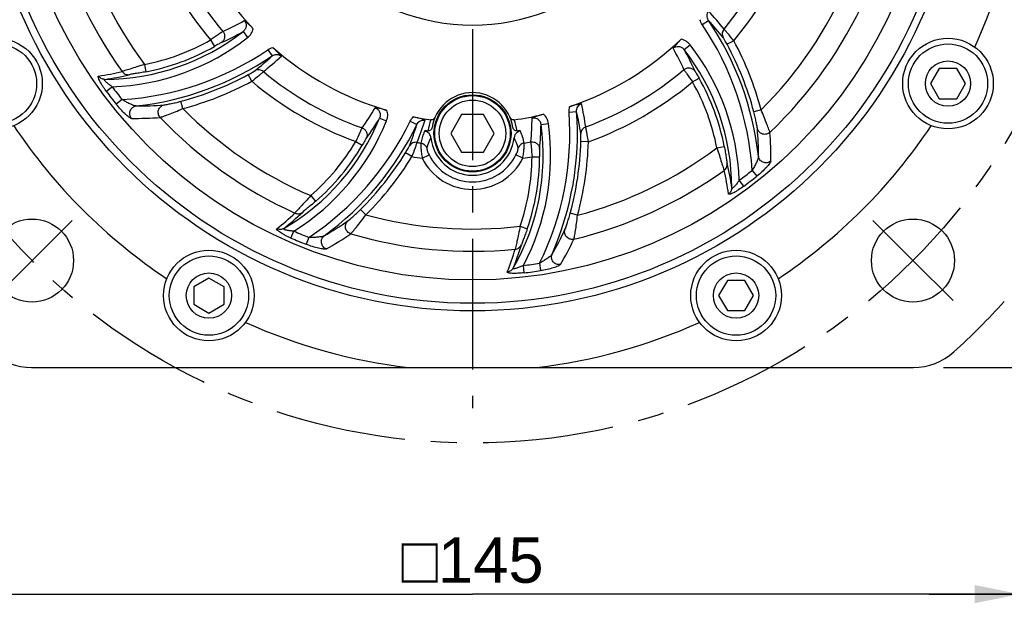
# Model space of a CAD drawing. Header units: millimetres. Extents: x 0 to 420, y 0 to 297.
# Tile 37 of 42: x 321 to 386, y 139 to 179. Entities that reach past the tile are written whole.
import ezdxf
from ezdxf.enums import TextEntityAlignment as Align

# ---------------------------------------------------------------- set-up
doc = ezdxf.new("R2010")
doc.units = ezdxf.units.MM
doc.header["$LTSCALE"] = 23.1
doc.linetypes.add('CENTER', pattern=[0.6, 0.375, -0.075, 0.075, -0.075])
doc.layers.get('0').update_dxf_attribs({"linetype": 'CONTINUOUS'})
for name, color, linetype in [('AXIS', 7, 'CONTINUOUS'), ('COMPONENTS', 7, 'CONTINUOUS'), ('DIMENSION', 7, 'CONTINUOUS')]:
    doc.layers.add(name, color=color, linetype=linetype)
doc.styles.get("Standard").update_dxf_attribs({"font": 'arial.ttf'})
doc.styles.add('TEXTSTYLE_4', font='gdt')
doc.dimstyles.new('DIMSTYLE_1', dxfattribs={"dimtxt": 3, "dimasz": 3, "dimexe": 0.18, "dimexo": 0.0625, "dimgap": 0.09, "dimtad": 1, "dimlfac": 2, "dimdsep": 46, "dimtxsty": 'STANDARD', "dimblk": '_FILLED', "dimblk1": '_FILLED', "dimblk2": '_FILLED', "dimcen": 0.09, "dimadec": 0, "dimazin": 0, "dimtp": 0.5, "dimtm": 0.5, "dimtfac": 1, "dimtofl": 0, "dimtmove": 0, "dimatfit": 3, "dimldrblk": '_FILLED', "dimfxl": 1, "dimtolj": 1, "dimarcsym": 0})
doc.dimstyles.new('DIMSTYLE_2', dxfattribs={"dimtxt": 3, "dimasz": 3, "dimexe": 0.18, "dimexo": 0.0625, "dimgap": 0.09, "dimtad": 1, "dimlfac": 2, "dimdsep": 46, "dimtxsty": 'STANDARD', "dimblk": '_FILLED', "dimblk1": '_FILLED', "dimblk2": '_FILLED', "dimcen": 0.09, "dimadec": 0, "dimazin": 0, "dimtp": 0.1, "dimtm": 0.1, "dimtfac": 1, "dimtofl": 0, "dimtmove": 0, "dimatfit": 3, "dimldrblk": '_FILLED', "dimfxl": 1, "dimtolj": 1, "dimarcsym": 0})
doc.dimstyles.new('DIMSTYLE_6', dxfattribs={"dimtxt": 3, "dimasz": 3, "dimexe": 0.18, "dimexo": 0.0625, "dimgap": 0.09, "dimtad": 1, "dimdec": 3, "dimlfac": 2, "dimdsep": 46, "dimtxsty": 'STANDARD', "dimblk": '_FILLED', "dimblk1": '_FILLED', "dimblk2": '_FILLED', "dimcen": 0.09, "dimadec": 0, "dimazin": 0, "dimtp": 0.5, "dimtm": 0.5, "dimtfac": 1, "dimtdec": 3, "dimtofl": 0, "dimtmove": 0, "dimatfit": 3, "dimldrblk": '_FILLED', "dimfxl": 1, "dimtolj": 1, "dimarcsym": 0})
doc.dimstyles.new('DIMSTYLE_8', dxfattribs={"dimtxt": 3, "dimasz": 3, "dimexe": 0.18, "dimexo": 0.0625, "dimgap": 0.09, "dimtad": 1, "dimtih": 1, "dimtoh": 1, "dimlfac": 2, "dimdsep": 46, "dimtxsty": 'STANDARD', "dimblk": '_FILLED', "dimblk1": '_FILLED', "dimblk2": '_FILLED', "dimcen": 0.09, "dimadec": 0, "dimazin": 0, "dimtol": 1, "dimtp": 0.2, "dimtm": 0.2, "dimtfac": 1, "dimtofl": 0, "dimtmove": 0, "dimatfit": 3, "dimldrblk": '_FILLED', "dimfxl": 1, "dimtolj": 1, "dimarcsym": 0})

# ---------------------------------------------------------------- blocks, each defined once
blk = doc.blocks.new('_FILLED')
at = {"color": 0, "linetype": 'BYBLOCK'}
blk.add_solid([(0, 0), (-1, 0.2), (-1, -0.2)], dxfattribs=at)
blk = doc.blocks.new('*D1')
at = {"layer": 'DIMENSION', "color": 2, "linetype": 'CONTINUOUS'}
for p, q in [((314.962, 161.153), (314.962, 139.095)), ((387.462, 161.153), (387.462, 139.095)), ((314.962, 141.095), (351.212, 141.095)), ((387.462, 141.095), (351.212, 141.095))]:
    blk.add_line(p, q, dxfattribs=at)
at = {"layer": 'DIMENSION', "color": 2, "linetype": 'CONTINUOUS', "xscale": 3, "yscale": 3, "zscale": 3, "rotation": 180}
blk.add_blockref('_FILLED', (314.962, 141.095), dxfattribs=at)
at = {"layer": 'DIMENSION', "color": 2, "linetype": 'CONTINUOUS', "xscale": 3, "yscale": 3, "zscale": 3}
blk.add_blockref('_FILLED', (387.462, 141.095), dxfattribs=at)
at = {"layer": 'DIMENSION', "color": 2, "linetype": 'CONTINUOUS', "insert": (351.212, 144.845), "char_height": 3, "width": 11.11757, "attachment_point": 2, "line_spacing_factor": 0.9, "style": 'TEXTSTYLE_4'}
blk.add_mtext('{\\Fgdt;o}\\Farial.ttf;145', dxfattribs=at)
blk = doc.blocks.new('*D5')
at = {"layer": 'DIMENSION', "color": 2, "linetype": 'CONTINUOUS'}
for p, q in [((389.212, 177.095), (389.212, 139.095)), ((387.462, 161.153), (387.462, 139.095)), ((387.462, 141.095), (381.462, 141.095)), ((381.462, 141.095), (388.337, 141.095)), ((399.172, 141.095), (388.337, 141.095)), ((389.212, 141.095), (399.172, 141.095))]:
    blk.add_line(p, q, dxfattribs=at)
at = {"layer": 'DIMENSION', "color": 2, "linetype": 'CONTINUOUS', "xscale": 3, "yscale": 3, "zscale": 3}
blk.add_blockref('_FILLED', (387.462, 141.095), dxfattribs=at)
at = {"layer": 'DIMENSION', "color": 2, "linetype": 'CONTINUOUS', "xscale": 3, "yscale": 3, "zscale": 3, "rotation": 180}
blk.add_blockref('_FILLED', (389.212, 141.095), dxfattribs=at)
at = {"layer": 'DIMENSION', "color": 2, "linetype": 'CONTINUOUS', "insert": (393.35, 144.845), "char_height": 3, "width": 5.82156, "attachment_point": 1, "line_spacing_factor": 0.9}
blk.add_mtext('3.5', dxfattribs=at)
blk = doc.blocks.new('*D12')
at = {"layer": 'DIMENSION', "color": 2, "linetype": 'CONTINUOUS'}
for p, q in [((361.212, 259.345), (403.212, 259.345)), ((401.212, 259.345), (401.212, 207.72)), ((401.212, 156.095), (401.212, 207.72)), ((382.405, 156.095), (403.212, 156.095))]:
    blk.add_line(p, q, dxfattribs=at)
at = {"layer": 'DIMENSION', "color": 2, "linetype": 'CONTINUOUS', "xscale": 3, "yscale": 3, "zscale": 3}
for p, rotation in [((401.212, 259.345), 90), ((401.212, 156.095), 270)]:
    blk.add_blockref('_FILLED', p, dxfattribs=dict(at, rotation=rotation))
at = {"layer": 'DIMENSION', "color": 2, "linetype": 'CONTINUOUS', "insert": (397.462, 207.72), "char_height": 3, "width": 10.48327, "attachment_point": 2, "rotation": 90, "line_spacing_factor": 0.9}
blk.add_mtext('206.5', dxfattribs=at)
blk = doc.blocks.new('*D16')
at = {"layer": 'DIMENSION', "color": 2, "linetype": 'CONTINUOUS'}
for p, q in [((312.474, 220.955), (286.938, 220.955)), ((318.031, 216.851), (312.474, 220.955)), ((312.474, 220.955), (312.474, 220.955))]:
    blk.add_line(p, q, dxfattribs=at)
at = {"layer": 'DIMENSION', "color": 2, "linetype": 'CONTINUOUS', "xscale": 3, "yscale": 3, "zscale": 3, "rotation": 323.5529167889}
blk.add_blockref('_FILLED', (318.031, 216.851), dxfattribs=at)
at = {"layer": 'DIMENSION', "color": 2, "linetype": 'CONTINUOUS', "style": 'TEXTSTYLE_4'}
for s, p in [('`', (304.431, 221.705)), ('n', (293.938, 221.705))]:
    blk.add_text(s, height=3, dxfattribs=at).set_placement(p, align=Align.RIGHT)
at = {"layer": 'DIMENSION', "color": 2, "linetype": 'CONTINUOUS'}
for s, p in [('165', (300.931, 221.705)), ('0.2', (310.253, 221.705))]:
    blk.add_text(s, height=3, dxfattribs=at).set_placement(p, align=Align.RIGHT)

msp = doc.modelspace()

# ---------------------------------------------------------------- linework, layer by layer
at = {"layer": 'AXIS', "color": 2, "linetype": 'CENTER'}
for p, q in [((351.2125, 192.34509), (351.2125, 153.40872)), ((322.04434, 163.17693), (324.69599, 165.82858)), ((380.38065, 163.17693), (377.729, 165.82858)), ((322.04434, 163.17693), (319.39269, 160.52528)), ((380.38065, 163.17693), (383.0323, 160.52528))]:
    msp.add_line(p, q, dxfattribs=at)
msp.add_circle((351.2125, 192.34509), 41.25, dxfattribs=at)
at = {"layer": 'COMPONENTS', "color": 9, "linetype": 'CONTINUOUS'}
for p, q in [((366.42178, 178.79881), (366.83476, 179.07823)), ((336.01602, 178.33233), (336.32307, 177.93786)), ((333.87109, 177.78015), (334.11874, 177.34599)), ((365.22525, 177.14861), (365.61973, 177.45566)), ((368.51212, 177.73055), (368.07243, 177.49286)), ((337.66622, 177.13581), (337.94564, 176.72282)), ((329.49712, 176.16356), (329.59136, 175.6727)), ((336.59796, 175.04546), (336.36027, 175.48516)), ((365.77744, 175.00368), (366.2116, 175.25133)), ((326.96045, 174.38858), (327.35618, 174.68159)), ((328.01294, 173.82743), (327.6281, 173.52025)), ((332.02332, 173.23554), (331.89584, 173.71884)), ((357.61098, 173.00903), (358.10835, 173.04452)), ((370.32205, 173.15591), (369.83875, 173.02842)), ((345.05834, 172.61145), (345.52149, 172.42335)), ((347.08572, 172.40033), (347.53419, 172.18238)), ((355.74966, 172.17817), (356.24481, 172.24685)), ((348.04188, 171.75017), (347.99357, 171.63545)), ((343.47687, 171.06078), (343.90842, 170.8086)), ((358.88715, 171.03871), (358.38751, 171.05272)), ((347.20575, 170.0559), (346.78006, 170.31785)), ((367.39402, 170.62971), (367.88489, 170.72395)), ((347.88885, 169.94386), (348.33493, 170.16548)), ((354.53615, 169.94386), (354.09007, 170.16548)), ((355.1554, 170.04452), (355.65522, 170.04191)), ((369.73016, 169.14553), (370.03733, 168.76069)), ((369.16901, 168.09304), (368.876, 168.48877)), ((340.49719, 167.47379), (340.82424, 167.09581)), ((344.14896, 166.20115), (343.7969, 166.55595)), ((358.16726, 166.172), (357.68497, 166.30324)), ((339.18786, 164.66827), (339.38408, 165.11989)), ((354.36842, 165.44826), (354.84064, 165.28444)), ((340.37992, 164.70854), (340.20023, 164.25011)), ((354.63727, 162.36394), (354.58138, 162.85317)), ((355.64949, 162.99485), (355.72309, 162.50799))]:
    msp.add_line(p, q, dxfattribs=at)
at = {"layer": 'COMPONENTS', "color": 7, "linetype": 'CONTINUOUS'}
for p, q in [((382.12146, 175.89194), (381.54411, 174.89194)), ((383.27616, 175.89194), (382.12146, 175.89194)), ((383.85351, 174.89194), (383.27616, 175.89194)), ((381.54411, 174.89194), (382.12146, 173.89194)), ((383.27616, 173.89194), (383.85351, 174.89194)), ((382.12146, 173.89194), (383.27616, 173.89194)), ((350.49081, 172.84509), (349.76912, 171.59509)), ((351.93419, 172.84509), (350.49081, 172.84509)), ((352.65587, 171.59509), (351.93419, 172.84509)), ((349.76912, 171.59509), (350.49081, 170.34509)), ((351.93419, 170.34509), (352.65587, 171.59509)), ((350.49081, 170.34509), (351.93419, 170.34509)), ((333.75935, 162.01348), (332.75935, 161.43613)), ((334.75935, 161.43613), (333.75935, 162.01348)), ((368.0883, 161.85878), (367.51094, 160.85878)), ((369.243, 161.85878), (368.0883, 161.85878)), ((369.82035, 160.85878), (369.243, 161.85878)), ((332.75935, 161.43613), (332.75935, 160.28143)), ((334.75935, 160.28143), (334.75935, 161.43613)), ((367.51094, 160.85878), (368.0883, 159.85878)), ((369.243, 159.85878), (369.82035, 160.85878)), ((332.75935, 160.28143), (333.75935, 159.70408)), ((333.75935, 159.70408), (334.75935, 160.28143)), ((368.0883, 159.85878), (369.243, 159.85878)), ((322.02025, 156.09509), (380.40475, 156.09509))]:
    msp.add_line(p, q, dxfattribs=at)
for centre, radius in [((351.2125, 192.34509), 32.5), ((351.2125, 192.34509), 32), ((351.2125, 192.34509), 30.45592), ((319.72619, 174.89194), 3), ((319.72619, 174.89194), 2.625), ((382.69881, 174.89194), 3), ((382.69881, 174.89194), 2.625), ((382.69881, 174.89194), 1.5), ((351.2125, 171.59509), 2.55), ((351.2125, 171.59509), 2.5), ((351.2125, 171.59509), 2.2), ((322.04434, 163.17693), 2.75), ((380.38065, 163.17693), 2.75), ((333.75935, 160.85878), 3), ((368.66565, 160.85878), 3), ((333.75935, 160.85878), 2.625), ((368.66565, 160.85878), 2.625), ((333.75935, 160.85878), 1.5), ((368.66565, 160.85878), 1.5)]:
    msp.add_circle(centre, radius, dxfattribs=at)
for centre, radius, start, end in [((351.2125, 192.34509), 13.57746, 187.1292595, 352.8707472), ((351.2125, 192.34509), 36.5, 335.6768081, 353.2902027), ((351.2125, 192.34509), 20.04408, 198.7210036, 223.5876643), ((351.2125, 192.34509), 20.04408, 288.7210036, 313.5876641), ((351.2125, 192.34509), 20.04408, 228.7210036, 253.5876643), ((351.2125, 171.59509), 2.7, 8.1659031, 171.8340975), ((351.2125, 192.34509), 20.04408, 277.8992027, 283.5876688), ((351.2125, 192.34509), 20.04408, 258.7210141, 262.1007974), ((351.2125, 192.34509), 36.5, 213.6768081, 236.3231919), ((347.97906, 171.32037), 0.43429, 74.2057814, 81.1863624), ((351.2125, 171.01928), 3.25, 166.2343267, 167.0140248), ((351.2125, 192.34509), 20.79347, 261.2681845, 261.8266693), ((347.96972, 171.2872), 0.46876, 67.8293028, 74.21112), ((351.2125, 192.34509), 20.79347, 278.1733319, 278.7318144), ((351.2125, 171.01928), 3.25, 12.9859741, 13.7656722), ((351.2125, 192.34509), 36.5, 303.6768081, 326.3231919), ((351.2125, 171.59509), 2.77187, 185.9373214, 354.06256), ((351.2125, 192.34509), 47.5, 312.1509554, 317.8490446), ((351.2125, 192.34509), 36.5, 245.6768081, 263.2902027), ((351.2125, 192.34509), 36.5, 276.7097973, 294.3231919), ((322.02025, 160.09509), 4, 227.8490446, 270), ((380.40475, 160.09509), 4, 270, 312.1509554)]:
    msp.add_arc(centre, radius, start, end, dxfattribs=at)
at = {"layer": 'COMPONENTS', "color": 9, "linetype": 'CONTINUOUS'}
for centre, radius, start, end in [((351.2125, 192.34509), 28.55856, 193.5956102, 215.6764571), ((351.2125, 192.34509), 27.08135, 194.8808723, 216.6921657), ((351.2125, 192.34509), 22.64645, 199.8092358, 220.0266847), ((351.2125, 192.34509), 21.66164, 200.2610208, 220.2641071), ((351.2125, 192.34509), 21.66164, 320.2610208, 340.2641071), ((351.2125, 192.34509), 22.64645, 319.8092358, 340.0266847), ((351.2125, 192.34509), 27.08135, 314.8808724, 336.6921656), ((351.2125, 192.34509), 28.55856, 313.5956102, 335.6764571), ((351.67886, 165.64133), 20.6738, 38.4501484, 42.7983179), ((328.5354, 192.21804), 15.17424, 293.8998162, 299.9104301), ((350.25939, 167.86363), 19.51292, 3.763962, 34.0815554), ((350.25939, 167.86363), 20.01275, 6.3568868, 34.081581), ((352.22605, 165.58183), 19.88887, 38.3917108, 42.7336107), ((326.81022, 190.15904), 14.98725, 270.204313, 307.8969172), ((328.31796, 191.76624), 15.48321, 293.8159506, 299.8141369), ((326.81022, 190.15904), 15.48708, 272.020852, 307.8952782), ((326.81022, 190.15904), 14.25106, 280.8676225, 299.7002754), ((326.81022, 190.15904), 14.75089, 280.8676234, 299.7002754), ((353.39855, 167.94281), 15.48708, 2.0211575, 37.8952782), ((350.25939, 167.86363), 20.24911, 14.7772933, 28.3944097), ((350.25939, 167.86363), 20.74894, 14.7772939, 28.3944098), ((326.73105, 193.2982), 19.51292, 273.7640039, 304.0815554), ((326.73105, 193.2982), 20.01275, 276.3566537, 304.081581), ((324.44924, 191.33153), 19.88887, 308.3917108, 312.7336107), ((324.50874, 191.87872), 20.6738, 308.4501484, 312.7983179), ((351.33955, 169.66799), 15.17424, 23.8998162, 29.9104301), ((353.39855, 167.94281), 14.98725, 0.204313, 37.8969172), ((351.79135, 169.45055), 15.48321, 23.8159506, 29.8141369), ((324.67376, 189.02213), 13.74459, 277.4483632, 284.0637808), ((324.97655, 189.34852), 14.30169, 277.5823316, 284.1380607), ((326.73105, 193.2982), 20.24911, 284.7772933, 298.3944097), ((351.2125, 192.34509), 21.66164, 230.2610208, 250.2641071), ((351.2125, 192.34509), 21.66164, 290.2610208, 310.2641071), ((326.73105, 193.2982), 20.74894, 284.7772938, 298.3944098), ((351.2125, 192.34509), 22.64645, 229.8092358, 250.0266847), ((351.2125, 192.34509), 22.64645, 289.8092358, 310.0266847), ((353.39855, 167.94281), 14.25106, 10.8676223, 29.7002754), ((353.39855, 167.94281), 14.75089, 10.8676234, 29.7002754), ((351.2125, 192.34509), 30.17612, 216.5166915, 218.5965282), ((351.2125, 192.34509), 29.68371, 216.5170969, 218.5934274), ((329.02576, 194.66392), 21.25558, 269.787149, 274.7505357), ((338.26454, 168.98578), 20.67376, 8.4501479, 12.7983255), ((351.2125, 192.34509), 27.08135, 224.8808723, 246.6921657), ((331.63708, 180.89651), 15.17424, 323.8998162, 329.9104301), ((338.14635, 171.62008), 19.51292, 333.7641958, 4.0815554), ((338.14635, 171.62008), 20.01275, 336.356512, 4.081581), ((338.70864, 168.66065), 19.88887, 8.3917107, 12.7336107), ((328.83157, 194.60131), 22.01477, 269.4795192, 274.423918), ((351.2125, 192.34509), 28.55856, 223.5956102, 245.676457), ((331.17253, 178.25078), 14.98725, 300.2039549, 337.8969172), ((331.17253, 178.25078), 15.48708, 302.0208219, 337.8952784), ((329.53438, 180.92978), 19.51292, 303.764131, 334.0815554), ((329.53438, 180.92978), 20.01275, 306.3566038, 334.081581), ((331.67467, 180.39653), 15.48321, 323.8159514, 329.8141361), ((328.54162, 178.0857), 19.88887, 338.3917107, 342.7336108), ((328.31956, 178.58932), 20.67379, 338.4501483, 342.7983191), ((351.14267, 171.35641), 2.91481, 157.0879937, 171.9850874), ((340.90453, 170.11907), 14.98725, 330.204313, 7.8969172), ((351.28186, 171.35628), 2.91529, 8.0161581, 22.9107828), ((340.90453, 170.11907), 15.48708, 332.0205969, 7.8952784), ((339.98398, 172.64262), 15.17424, 353.8998162, 359.9104301), ((340.26653, 172.22841), 15.48321, 353.815951, 359.8141365), ((348.90052, 170.15873), 21.24872, 359.7862758, 4.7510475), ((348.9327, 169.96295), 22.03837, 359.4835223, 4.4223418), ((331.17253, 178.25078), 14.25106, 310.8676224, 329.7002754), ((351.2125, 192.34509), 21.66164, 260.2610208, 260.9145173), ((351.75013, 169.63136), 3.69689, 153.0233709, 164.4629042), ((350.67487, 169.63136), 3.69688, 15.537089, 26.9766354), ((351.2125, 192.34509), 21.66164, 279.0854827, 280.2641071), ((338.14635, 171.62008), 20.24911, 344.7772933, 358.3944097), ((338.14635, 171.62008), 20.74894, 344.7772939, 358.3944098), ((331.17253, 178.25078), 14.75089, 310.8676234, 329.7002754), ((329.53438, 180.92978), 20.24911, 314.7772933, 328.3944097), ((351.2125, 192.34509), 27.08135, 284.8808724, 306.6921657), ((329.53438, 180.92978), 20.74894, 314.7772938, 328.3944093), ((351.2125, 192.34509), 22.64645, 259.8092356, 261.5606599), ((351.2125, 171.59509), 3.71123, 206.4188514, 333.581153), ((351.2125, 171.59509), 3.21313, 206.4187702, 333.5812298), ((340.90453, 170.11907), 14.25106, 340.8676224, 359.7002754), ((351.2125, 192.34509), 22.64645, 278.4393406, 280.0266847), ((340.90453, 170.11907), 14.75089, 340.8676234, 359.7002754), ((354.20907, 166.10914), 14.30169, 7.5823316, 14.1380607), ((351.2125, 192.34509), 28.55856, 283.5956102, 305.6764571), ((354.53546, 165.80635), 13.74459, 7.4483632, 14.0637808), ((351.2125, 192.34509), 29.68371, 306.5171834, 308.5934129), ((351.2125, 192.34509), 30.17612, 306.5166915, 308.5965282), ((329.89071, 176.198), 13.74465, 307.4483759, 314.0637625), ((329.99109, 176.63066), 14.29981, 307.5811099, 314.1380689), ((330.83794, 183.26121), 21.25715, 299.7873481, 304.7504139), ((351.2125, 192.34509), 27.08135, 254.8808723, 276.6921657), ((351.2125, 192.34509), 29.68371, 246.517089, 248.5934781), ((338.10693, 174.29227), 21.2601, 329.7877201, 334.7501843), ((351.2125, 192.34509), 30.17612, 246.5166915, 248.5965282), ((330.70501, 183.10381), 22.0091, 299.4785927, 304.4243251), ((351.2125, 192.34509), 28.55856, 253.5956102, 275.6764571), ((338.08242, 174.0834), 21.99867, 329.4768895, 334.4250792), ((340.8209, 167.70039), 13.74459, 337.4483632, 344.0637808), ((340.68963, 168.1258), 14.30168, 337.5823312, 344.138061), ((351.2125, 192.34509), 29.68371, 276.5170253, 278.5935006), ((351.2125, 192.34509), 30.17612, 276.5166915, 278.5965282)]:
    msp.add_arc(centre, radius, start, end, dxfattribs=at)
for points, knots in [([(366.83476, 179.07823), (366.77458, 179.16634), (366.70423, 179.38456), (366.78123, 179.60396), (366.84833, 179.6876)], [0, 0, 0, 0, 0.49878488, 1, 1, 1, 1]), ([(336.10196, 179.06493), (336.14775, 179.01348), (336.2175, 178.88885), (336.23305, 178.67735), (336.16326, 178.47872), (336.06994, 178.37392), (336.01602, 178.33233)], [0, 0, 0, 0, 0.25135094, 0.50205929, 0.75151229, 1, 1, 1, 1]), ([(334.68308, 178.34491), (334.64917, 178.32381), (334.55514, 178.25788), (334.28449, 178.06972), (334.04756, 177.90285), (333.87109, 177.78015)], [0, 0, 0, 0, 0.12112312, 0.34811028, 1, 1, 1, 1]), ([(334.68305, 178.34488), (334.72833, 178.29043), (334.79648, 178.16075), (334.80977, 177.94322), (334.73305, 177.74015), (334.62929, 177.63845), (334.57008, 177.60147)], [0, 0, 0, 0, 0.25153371, 0.50259074, 0.75208484, 1, 1, 1, 1]), ([(336.32273, 177.93761), (336.41558, 178.00989), (336.57765, 178.18772), (336.66916, 178.41046), (336.69417, 178.52543)], [0, 0, 0, 0, 0.50003456, 1, 1, 1, 1]), ([(367.86954, 178.49699), (367.80554, 178.42101), (367.72141, 178.22668), (367.76603, 178.01913), (367.81462, 177.93351)], [0, 0, 0, 0, 0.50228165, 1, 1, 1, 1]), ([(368.51212, 177.73055), (368.37648, 177.89986), (368.19124, 178.12695), (367.97398, 178.37976), (367.89783, 178.46804), (367.86954, 178.49699)], [0, 0, 0, 0, 0.65063952, 0.87859557, 1, 1, 1, 1]), ([(334.57008, 177.60147), (334.55024, 177.59272), (334.49669, 177.56207), (334.3462, 177.47723), (334.21545, 177.40115), (334.11874, 177.34599)], [0, 0, 0, 0, 0.12542749, 0.35604249, 1, 1, 1, 1]), ([(364.49266, 177.23455), (364.54411, 177.28034), (364.66874, 177.35009), (364.88023, 177.36564), (365.07886, 177.29585), (365.18366, 177.20253), (365.22526, 177.14861)], [0, 0, 0, 0, 0.25135094, 0.50205929, 0.75151229, 1, 1, 1, 1]), ([(365.61998, 177.45532), (365.5477, 177.54817), (365.36987, 177.71024), (365.14712, 177.80175), (365.03216, 177.82676)], [0, 0, 0, 0, 0.50003456, 1, 1, 1, 1]), ([(368.07243, 177.49286), (368.01995, 177.58995), (367.94745, 177.72086), (367.85884, 177.86601), (367.82751, 177.91724), (367.81462, 177.93351)], [0, 0, 0, 0, 0.64834186, 0.87807729, 1, 1, 1, 1]), ([(337.94564, 176.72282), (338.03376, 176.783), (338.25197, 176.85336), (338.47137, 176.77636), (338.55501, 176.70926)], [0, 0, 0, 0, 0.49878488, 1, 1, 1, 1]), ([(329.49712, 176.16356), (329.32983, 176.10659), (329.01232, 176.00124), (328.57837, 175.86582), (328.25146, 175.76453), (328.07408, 175.71252), (328.01372, 175.68952)], [0, 0, 0, 0, 0.34044218, 0.64439127, 0.87556909, 1, 1, 1, 1]), ([(326.96045, 174.38858), (326.8783, 174.49945), (326.76241, 174.66624), (326.62493, 174.88946), (326.54024, 175.04207), (326.48372, 175.15974), (326.4517, 175.24233), (326.43641, 175.29189), (326.42863, 175.33236), (326.42803, 175.36316), (326.43628, 175.38638), (326.44943, 175.39273), (326.45551, 175.39352)], [0, 0, 0, 0, 0.35610538, 0.52362468, 0.67639147, 0.80638572, 0.86009725, 0.9048566, 0.94011087, 0.96598915, 0.98417818, 1, 1, 1, 1]), ([(326.8636, 175.17188), (326.78413, 175.172), (326.62209, 175.21315), (326.49978, 175.32671), (326.45551, 175.39352)], [0, 0, 0, 0, 0.4978642, 1, 1, 1, 1]), ([(328.01372, 175.68952), (328.06369, 175.61817), (328.20316, 175.49995), (328.38401, 175.47075), (328.46987, 175.48003)], [0, 0, 0, 0, 0.50218271, 1, 1, 1, 1]), ([(329.59136, 175.6727), (329.46865, 175.64914), (329.23349, 175.606), (328.90833, 175.55292), (328.65749, 175.51187), (328.5183, 175.49224), (328.46987, 175.48003)], [0, 0, 0, 0, 0.32940413, 0.63029123, 0.86832367, 1, 1, 1, 1]), ([(336.36027, 175.48516), (336.45736, 175.53764), (336.58827, 175.61014), (336.73342, 175.69874), (336.78465, 175.73008), (336.80092, 175.74297)], [0, 0, 0, 0, 0.64834186, 0.87807729, 1, 1, 1, 1]), ([(336.59796, 175.04546), (336.76727, 175.18111), (336.99436, 175.36634), (337.24717, 175.58361), (337.33545, 175.65976), (337.3644, 175.68805)], [0, 0, 0, 0, 0.65063952, 0.87859557, 1, 1, 1, 1]), ([(337.3644, 175.68805), (337.28842, 175.75205), (337.09409, 175.83618), (336.88654, 175.79156), (336.80092, 175.74297)], [0, 0, 0, 0, 0.50228165, 1, 1, 1, 1]), ([(365.21268, 175.81567), (365.23377, 175.78176), (365.2997, 175.68773), (365.48787, 175.41708), (365.65474, 175.18014), (365.77744, 175.00368)], [0, 0, 0, 0, 0.12112312, 0.34811028, 1, 1, 1, 1]), ([(365.2127, 175.81563), (365.26716, 175.86092), (365.39683, 175.92906), (365.61437, 175.94236), (365.81744, 175.86564), (365.91914, 175.76188), (365.95612, 175.70267)], [0, 0, 0, 0, 0.25153371, 0.50259074, 0.75208484, 1, 1, 1, 1]), ([(365.95612, 175.70267), (365.96487, 175.68283), (365.99551, 175.62928), (366.08036, 175.47879), (366.15644, 175.34804), (366.2116, 175.25133)], [0, 0, 0, 0, 0.12542749, 0.35604249, 1, 1, 1, 1]), ([(327.35619, 174.68159), (327.32229, 174.70447), (327.25533, 174.75088), (327.15766, 174.82264), (327.0647, 174.89564), (326.9792, 174.96842), (326.90737, 175.03765), (326.85925, 175.09247), (326.83861, 175.13086), (326.83294, 175.15324), (326.84481, 175.16977), (326.8571, 175.17144), (326.86356, 175.17188)], [0, 0, 0, 0, 0.16410702, 0.32692031, 0.48621994, 0.63847825, 0.77681193, 0.88782821, 0.92685709, 0.95366191, 0.97404585, 1, 1, 1, 1]), ([(328.63159, 172.58745), (328.60707, 172.58767), (328.54666, 172.61534), (328.45177, 172.67672), (328.33428, 172.77047), (328.14992, 172.9358), (327.90789, 173.18484), (327.72145, 173.40323), (327.6281, 173.52025)], [0, 0, 0, 0, 0.05318095, 0.13776049, 0.24793467, 0.37753395, 0.67530399, 1, 1, 1, 1]), ([(328.94672, 173.40848), (328.91979, 173.40704), (328.85678, 173.4199), (328.71458, 173.46405), (328.51404, 173.5505), (328.26442, 173.67742), (328.09675, 173.77515), (328.01295, 173.82743)], [0, 0, 0, 0, 0.07855326, 0.18399587, 0.43519162, 0.71226519, 1, 1, 1, 1]), ([(330.52975, 172.6522), (330.47146, 172.71648), (330.38762, 172.87931), (330.39927, 173.15043), (330.54154, 173.38026), (330.70267, 173.46377), (330.7861, 173.48136)], [0, 0, 0, 0, 0.25129322, 0.50329721, 0.7531041, 1, 1, 1, 1]), ([(330.7861, 173.48136), (330.8372, 173.4856), (330.97622, 173.51052), (331.22575, 173.55792), (331.54512, 173.62965), (331.77561, 173.68713), (331.89584, 173.71884)], [0, 0, 0, 0, 0.13548937, 0.37238418, 0.67149985, 1, 1, 1, 1]), ([(358.10835, 173.04452), (358.10029, 173.15092), (358.14847, 173.37508), (358.32485, 173.52659), (358.42478, 173.56546)], [0, 0, 0, 0, 0.49878489, 1, 1, 1, 1]), ([(328.63155, 172.58752), (328.57499, 172.65572), (328.49775, 172.8266), (328.52657, 173.10286), (328.68881, 173.32696), (328.86033, 173.39834), (328.94674, 173.4085)], [0, 0, 0, 0, 0.25119267, 0.50342514, 0.75334288, 1, 1, 1, 1]), ([(330.52969, 172.65213), (330.59635, 172.67004), (330.779, 172.73498), (331.1123, 172.8568), (331.54487, 173.02968), (331.85883, 173.16318), (332.02332, 173.23554)], [0, 0, 0, 0, 0.1290844, 0.36200954, 0.66392412, 1, 1, 1, 1]), ([(344.76646, 173.28886), (344.83185, 173.2672), (344.95457, 173.19414), (345.07378, 173.01876), (345.11266, 172.81184), (345.08424, 172.67442), (345.05834, 172.61144)], [0, 0, 0, 0, 0.25135095, 0.50205929, 0.75151228, 1, 1, 1, 1]), ([(345.52132, 172.42296), (345.56559, 172.53198), (345.61703, 172.76702), (345.58491, 173.00568), (345.54909, 173.11774)], [0, 0, 0, 0, 0.50003456, 1, 1, 1, 1]), ([(356.24486, 172.24643), (356.22869, 172.36298), (356.15572, 172.59225), (356.00857, 172.78287), (355.92151, 172.86201)], [0, 0, 0, 0, 0.50003459, 1, 1, 1, 1]), ([(370.07623, 171.91869), (370.07199, 171.96979), (370.04706, 172.1088), (369.99967, 172.35834), (369.92794, 172.67771), (369.87046, 172.9082), (369.83875, 173.02842)], [0, 0, 0, 0, 0.13548937, 0.37238418, 0.67149985, 1, 1, 1, 1]), ([(370.90545, 171.66228), (370.88755, 171.72894), (370.82261, 171.91159), (370.70078, 172.24489), (370.5279, 172.67746), (370.39441, 172.99142), (370.32205, 173.15591)], [0, 0, 0, 0, 0.1290844, 0.36200954, 0.66392412, 1, 1, 1, 1]), ([(347.53419, 172.18238), (347.58041, 172.27856), (347.73422, 172.44859), (347.96272, 172.49161), (348.06871, 172.47531)], [0, 0, 0, 0, 0.49878475, 1, 1, 1, 1]), ([(355.15818, 172.61889), (355.22564, 172.63283), (355.36844, 172.63092), (355.55938, 172.53864), (355.6965, 172.37888), (355.7406, 172.24566), (355.74966, 172.17817)], [0, 0, 0, 0, 0.25135106, 0.50205945, 0.75151238, 1, 1, 1, 1]), ([(343.89769, 171.95587), (343.87887, 171.92064), (343.8304, 171.81653), (343.6901, 171.51825), (343.56834, 171.25527), (343.47687, 171.06078)], [0, 0, 0, 0, 0.12112312, 0.34811028, 1, 1, 1, 1]), ([(343.89767, 171.95583), (343.96412, 171.93131), (344.08797, 171.85308), (344.20826, 171.67134), (344.24335, 171.45712), (344.20434, 171.31716), (344.17156, 171.25553)], [0, 0, 0, 0, 0.25153371, 0.50259074, 0.75208484, 1, 1, 1, 1]), ([(347.99357, 171.63545), (347.94804, 171.5255), (347.87473, 171.29987), (347.81603, 171.07043), (347.79196, 170.95522)], [0, 0, 0, 0, 0.50273589, 1, 1, 1, 1]), ([(354.63304, 170.95522), (354.60481, 171.09031), (354.55127, 171.29115), (354.46677, 171.5565), (354.41028, 171.685), (354.38312, 171.75017)], [0, 0, 0, 0, 0.49603974, 0.74624683, 1, 1, 1, 1]), ([(358.71387, 172.02376), (358.62045, 171.98996), (358.45043, 171.86373), (358.3853, 171.66168), (358.38456, 171.56323)], [0, 0, 0, 0, 0.50228165, 1, 1, 1, 1]), ([(358.38751, 171.05272), (358.39061, 171.16304), (358.39328, 171.31266), (358.38912, 171.48267), (358.3876, 171.5427), (358.38456, 171.56323)], [0, 0, 0, 0, 0.64834186, 0.87807729, 1, 1, 1, 1]), ([(358.88715, 171.03871), (358.85433, 171.25316), (358.80746, 171.54245), (358.7457, 171.87002), (358.72389, 171.98454), (358.71387, 172.02376)], [0, 0, 0, 0, 0.65063952, 0.87859557, 1, 1, 1, 1]), ([(370.90539, 171.66234), (370.84111, 171.60405), (370.67828, 171.52021), (370.40716, 171.53186), (370.17733, 171.67413), (370.09382, 171.83526), (370.07623, 171.91869)], [0, 0, 0, 0, 0.25129322, 0.50329721, 0.7531041, 1, 1, 1, 1]), ([(344.17155, 171.25553), (344.15874, 171.23803), (344.12769, 171.18472), (344.03979, 171.036), (343.96459, 170.90473), (343.90842, 170.8086)], [0, 0, 0, 0, 0.12542749, 0.35604249, 1, 1, 1, 1]), ([(347.54822, 170.99562), (347.45041, 171.01306), (347.24005, 170.98875), (347.08262, 170.84633), (347.03276, 170.76144)], [0, 0, 0, 0, 0.50228165, 1, 1, 1, 1]), ([(347.20575, 170.0559), (347.28455, 170.25803), (347.3886, 170.53199), (347.49891, 170.84656), (347.53728, 170.95664), (347.54822, 170.99562)], [0, 0, 0, 0, 0.65063952, 0.87859557, 1, 1, 1, 1]), ([(347.79196, 170.95522), (347.78912, 170.93998), (347.78723, 170.89872), (347.78706, 170.77999), (347.79978, 170.57293), (347.83173, 170.27636), (347.86707, 170.05853), (347.88885, 169.94385)], [0, 0, 0, 0, 0.04565879, 0.12113374, 0.35022605, 0.6560486, 1, 1, 1, 1]), ([(347.79195, 170.95517), (347.88072, 170.94085), (348.05327, 170.86305), (348.15983, 170.70626), (348.18833, 170.62161)], [0, 0, 0, 0, 0.50166502, 1, 1, 1, 1]), ([(354.63304, 170.95522), (354.54427, 170.94089), (354.37172, 170.86307), (354.26516, 170.70627), (354.23666, 170.62161)], [0, 0, 0, 0, 0.50166431, 1, 1, 1, 1]), ([(354.53615, 169.94385), (354.55793, 170.05853), (354.59327, 170.27636), (354.62522, 170.57293), (354.63794, 170.77999), (354.63777, 170.89871), (354.63588, 170.93998), (354.63304, 170.95522)], [0, 0, 0, 0, 0.34395119, 0.64977395, 0.87886466, 0.9543402, 1, 1, 1, 1]), ([(355.0723, 171.03006), (355.14211, 171.04205), (355.28848, 171.03623), (355.48352, 170.93898), (355.62102, 170.771), (355.65722, 170.63029), (355.65964, 170.56052)], [0, 0, 0, 0, 0.25153371, 0.50259074, 0.75208484, 1, 1, 1, 1]), ([(355.0723, 171.0301), (355.07361, 170.99019), (355.0837, 170.87579), (355.11133, 170.54732), (355.13738, 170.25869), (355.1554, 170.04452)], [0, 0, 0, 0, 0.12112312, 0.34811028, 1, 1, 1, 1]), ([(346.78006, 170.31785), (346.8379, 170.41185), (346.91502, 170.54008), (346.99642, 170.68939), (347.02512, 170.74214), (347.03276, 170.76144)], [0, 0, 0, 0, 0.64834186, 0.87807729, 1, 1, 1, 1]), ([(348.18834, 170.62161), (348.18349, 170.6043), (348.19472, 170.54881), (348.21734, 170.44923), (348.26626, 170.31383), (348.30963, 170.21639), (348.33493, 170.16548)], [0, 0, 0, 0, 0.11181844, 0.33567004, 0.6463422, 1, 1, 1, 1]), ([(354.09007, 170.16548), (354.11537, 170.21639), (354.15874, 170.31383), (354.20766, 170.44923), (354.23027, 170.54881), (354.2415, 170.6043), (354.23666, 170.62161)], [0, 0, 0, 0, 0.35365757, 0.66433045, 0.88817975, 1, 1, 1, 1]), ([(355.65964, 170.56052), (355.6573, 170.53896), (355.65706, 170.47727), (355.6553, 170.30452), (355.65581, 170.15324), (355.65522, 170.04191)], [0, 0, 0, 0, 0.12542749, 0.35604249, 1, 1, 1, 1]), ([(367.39402, 170.62971), (367.45099, 170.46242), (367.55635, 170.14491), (367.69177, 169.71095), (367.79306, 169.38404), (367.84507, 169.20667), (367.86806, 169.14631)], [0, 0, 0, 0, 0.34044218, 0.64439127, 0.87556909, 1, 1, 1, 1]), ([(367.88489, 170.72395), (367.90845, 170.60124), (367.95158, 170.36608), (368.00467, 170.04092), (368.04572, 169.79008), (368.06535, 169.65089), (368.07755, 169.60245)], [0, 0, 0, 0, 0.32940413, 0.63029123, 0.86832367, 1, 1, 1, 1]), ([(367.86806, 169.14631), (367.93942, 169.19628), (368.05763, 169.33575), (368.08683, 169.5166), (368.07755, 169.60245)], [0, 0, 0, 0, 0.50218271, 1, 1, 1, 1]), ([(370.14911, 170.07931), (370.15055, 170.05238), (370.13769, 169.98937), (370.09354, 169.84717), (370.00709, 169.64663), (369.88017, 169.39701), (369.78244, 169.22934), (369.73016, 169.14554)], [0, 0, 0, 0, 0.07855326, 0.18399587, 0.43519162, 0.71226519, 1, 1, 1, 1]), ([(370.97017, 169.76429), (370.96995, 169.73978), (370.94231, 169.67937), (370.88096, 169.58448), (370.78722, 169.46699), (370.62187, 169.2826), (370.3728, 169.04053), (370.15438, 168.85406), (370.03733, 168.76069)], [0, 0, 0, 0, 0.05316663, 0.13772018, 0.24788161, 0.37748092, 0.67527066, 1, 1, 1, 1]), ([(370.97007, 169.76414), (370.90187, 169.70758), (370.73098, 169.63034), (370.45473, 169.65916), (370.23063, 169.82139), (370.15924, 169.99292), (370.14909, 170.07933)], [0, 0, 0, 0, 0.25119267, 0.50342514, 0.75334288, 1, 1, 1, 1]), ([(368.876, 168.48878), (368.85312, 168.45488), (368.80671, 168.38792), (368.73495, 168.29025), (368.66195, 168.19729), (368.58917, 168.11179), (368.51994, 168.03996), (368.46511, 167.99184), (368.42673, 167.9712), (368.40435, 167.96553), (368.38782, 167.9774), (368.38614, 167.98969), (368.3857, 167.99615)], [0, 0, 0, 0, 0.16410702, 0.32692031, 0.48621994, 0.63847825, 0.77681193, 0.88782821, 0.92685709, 0.95366191, 0.97404585, 1, 1, 1, 1]), ([(369.16901, 168.09304), (369.05814, 168.01089), (368.89135, 167.895), (368.66812, 167.75752), (368.51552, 167.67283), (368.39785, 167.61631), (368.31525, 167.58428), (368.2657, 167.56899), (368.22522, 167.56122), (368.19443, 167.56062), (368.1712, 167.56887), (368.16486, 167.58202), (368.16407, 167.5881)], [0, 0, 0, 0, 0.35610538, 0.52362468, 0.67639147, 0.80638572, 0.86009725, 0.9048566, 0.94011087, 0.96598915, 0.98417818, 1, 1, 1, 1]), ([(368.3857, 167.99619), (368.38558, 167.91672), (368.34444, 167.75468), (368.23088, 167.63237), (368.16407, 167.5881)], [0, 0, 0, 0, 0.4978642, 1, 1, 1, 1]), ([(340.49719, 167.47379), (340.3808, 167.3408), (340.15851, 167.09081), (339.8504, 166.75656), (339.61793, 166.50538), (339.49033, 166.37165), (339.44955, 166.32156)], [0, 0, 0, 0, 0.34044218, 0.64439127, 0.87556909, 1, 1, 1, 1]), ([(340.82424, 167.09581), (340.72975, 167.01405), (340.54766, 166.85911), (340.29261, 166.65056), (340.0959, 166.48959), (339.98517, 166.40299), (339.94933, 166.36821)], [0, 0, 0, 0, 0.32940413, 0.63029123, 0.86832367, 1, 1, 1, 1]), ([(339.44955, 166.32156), (339.5285, 166.28475), (339.70839, 166.2521), (339.87962, 166.31724), (339.94933, 166.36821)], [0, 0, 0, 0, 0.50218271, 1, 1, 1, 1]), ([(342.95458, 165.79542), (342.99672, 165.82464), (343.10465, 165.91574), (343.29705, 166.08155), (343.53777, 166.30336), (343.70864, 166.46838), (343.7969, 166.55595)], [0, 0, 0, 0, 0.13548937, 0.37238418, 0.67149985, 1, 1, 1, 1]), ([(357.33577, 165.22344), (357.35765, 165.26982), (357.40557, 165.40267), (357.48929, 165.64247), (357.58686, 165.95492), (357.65233, 166.18327), (357.68497, 166.30324)], [0, 0, 0, 0, 0.13548937, 0.37238418, 0.67149985, 1, 1, 1, 1]), ([(343.14716, 164.94917), (343.06453, 164.9757), (342.91051, 165.07479), (342.78505, 165.31541), (342.79334, 165.58558), (342.89113, 165.73847), (342.95458, 165.79542)], [0, 0, 0, 0, 0.25129322, 0.50329721, 0.7531041, 1, 1, 1, 1]), ([(343.14714, 164.94908), (343.19592, 164.99792), (343.32162, 165.14549), (343.54936, 165.41764), (343.83753, 165.78364), (344.04268, 166.05623), (344.14896, 166.20115)], [0, 0, 0, 0, 0.1290844, 0.36200954, 0.66392412, 1, 1, 1, 1]), ([(357.92569, 164.58677), (357.94352, 164.65345), (357.9786, 164.8441), (358.03975, 165.19366), (358.10631, 165.65472), (358.14768, 165.99336), (358.16726, 166.172)], [0, 0, 0, 0, 0.1290844, 0.36200954, 0.66392412, 1, 1, 1, 1]), ([(339.18786, 164.66827), (339.06129, 164.72322), (338.87752, 164.80971), (338.64686, 164.93429), (338.4972, 165.0241), (338.38943, 165.09775), (338.32039, 165.15327), (338.28237, 165.18853), (338.2554, 165.2197), (338.23949, 165.24608), (338.23502, 165.27031), (338.24323, 165.28238), (338.2481, 165.2861)], [0, 0, 0, 0, 0.3561039, 0.52362342, 0.67639086, 0.80638564, 0.8600974, 0.90485673, 0.94011094, 0.96598915, 0.98417821, 1, 1, 1, 1]), ([(338.71234, 165.29821), (338.64346, 165.25858), (338.48256, 165.21319), (338.31985, 165.25038), (338.2481, 165.2861)], [0, 0, 0, 0, 0.4978643, 1, 1, 1, 1]), ([(339.38408, 165.11989), (339.34328, 165.12276), (339.26208, 165.12947), (339.14162, 165.14278), (339.02462, 165.15953), (338.91418, 165.1798), (338.81736, 165.20384), (338.74828, 165.22726), (338.71121, 165.25019), (338.69511, 165.26673), (338.69712, 165.28698), (338.70693, 165.29458), (338.7123, 165.29819)], [0, 0, 0, 0, 0.16410643, 0.32691934, 0.48621872, 0.6384775, 0.77681152, 0.88782808, 0.92685704, 0.95366194, 0.97404585, 1, 1, 1, 1]), ([(354.36842, 165.44826), (354.33411, 165.27489), (354.2666, 164.94725), (354.1669, 164.50372), (354.09116, 164.16996), (354.04752, 163.99035), (354.03725, 163.92657)], [0, 0, 0, 0, 0.34044218, 0.64439127, 0.87556909, 1, 1, 1, 1]), ([(354.84064, 165.28444), (354.79969, 165.16639), (354.71947, 164.94117), (354.60286, 164.63303), (354.51299, 164.39527), (354.4604, 164.26491), (354.44675, 164.21686)], [0, 0, 0, 0, 0.32940413, 0.63029123, 0.86832367, 1, 1, 1, 1]), ([(357.92567, 164.58686), (357.84085, 164.56852), (357.65792, 164.57732), (357.42895, 164.72298), (357.30105, 164.9611), (357.30929, 165.14239), (357.33577, 165.22344)], [0, 0, 0, 0, 0.25129322, 0.50329721, 0.7531041, 1, 1, 1, 1]), ([(341.39807, 164.81261), (341.37547, 164.7979), (341.31448, 164.77753), (341.16925, 164.74467), (340.95235, 164.71927), (340.67272, 164.70437), (340.47864, 164.70517), (340.37993, 164.70855)], [0, 0, 0, 0, 0.0785532, 0.18399571, 0.43519136, 0.71226492, 1, 1, 1, 1]), ([(341.5356, 163.94406), (341.45252, 163.97484), (341.30019, 164.08421), (341.18702, 164.33786), (341.21547, 164.61306), (341.32833, 164.76064), (341.39808, 164.81264)], [0, 0, 0, 0, 0.25119267, 0.50342514, 0.75334288, 1, 1, 1, 1]), ([(341.53565, 163.94401), (341.51431, 163.93195), (341.44815, 163.92571), (341.33528, 163.93142), (341.18666, 163.95387), (340.94434, 164.00487), (340.61022, 164.09953), (340.33958, 164.19543), (340.20023, 164.25011)], [0, 0, 0, 0, 0.05318392, 0.13776893, 0.24794573, 0.37754484, 0.67531054, 1, 1, 1, 1]), ([(354.03725, 163.92657), (354.12403, 163.93417), (354.29614, 163.99585), (354.41186, 164.13787), (354.44675, 164.21686)], [0, 0, 0, 0, 0.50218271, 1, 1, 1, 1]), ([(356.47919, 163.59405), (356.46698, 163.57001), (356.42434, 163.52187), (356.315, 163.4208), (356.13986, 163.29035), (355.90514, 163.13764), (355.73666, 163.04129), (355.64949, 162.99486)], [0, 0, 0, 0, 0.07855351, 0.18399601, 0.43519191, 0.71226549, 1, 1, 1, 1]), ([(357.03258, 162.91063), (356.94524, 162.89574), (356.75863, 162.9143), (356.53379, 163.07738), (356.42083, 163.32993), (356.44478, 163.51417), (356.47919, 163.59408)], [0, 0, 0, 0, 0.25119267, 0.50342515, 0.75334288, 1, 1, 1, 1]), ([(354.63727, 162.36394), (354.50018, 162.34824), (354.29778, 162.33126), (354.03573, 162.32382), (353.86122, 162.32677), (353.73106, 162.33667), (353.64352, 162.35023), (353.59296, 162.36176), (353.55402, 162.37527), (353.52705, 162.39015), (353.51106, 162.4089), (353.51214, 162.42346), (353.51449, 162.42912)], [0, 0, 0, 0, 0.35610538, 0.52362468, 0.67639147, 0.80638572, 0.86009725, 0.9048566, 0.94011087, 0.96598915, 0.98417818, 1, 1, 1, 1]), ([(353.91047, 162.67171), (353.87064, 162.60295), (353.75398, 162.4832), (353.59449, 162.43406), (353.51449, 162.42912)], [0, 0, 0, 0, 0.49786411, 1, 1, 1, 1]), ([(354.58138, 162.85317), (354.54462, 162.83525), (354.47094, 162.80047), (354.35997, 162.75176), (354.25027, 162.70776), (354.14448, 162.6701), (354.04861, 162.64251), (353.97708, 162.62825), (353.93352, 162.62957), (353.9113, 162.63585), (353.90292, 162.65439), (353.90761, 162.66588), (353.91046, 162.67168)], [0, 0, 0, 0, 0.16410703, 0.32692035, 0.48622, 0.63847832, 0.77681199, 0.88782825, 0.92685711, 0.95366191, 0.97404584, 1, 1, 1, 1]), ([(357.03261, 162.91058), (357.02016, 162.88946), (356.96597, 162.85098), (356.86536, 162.7995), (356.72542, 162.74463), (356.49007, 162.66765), (356.15341, 162.58258), (355.87109, 162.53031), (355.72309, 162.50799)], [0, 0, 0, 0, 0.0531896, 0.13778504, 0.24796697, 0.37756617, 0.67532453, 1, 1, 1, 1])]:
    msp.add_open_spline(points, degree=3, knots=knots, dxfattribs=at)
at = {"layer": 'COMPONENTS', "color": 7, "linetype": 'CONTINUOUS'}
for points, knots in [([(336.69421, 178.52538), (336.64172, 178.58052), (336.45355, 178.77031), (336.25107, 178.94546), (336.10197, 179.06492)], [0, 0, 0, 0, 0.28492872, 1, 1, 1, 1]), ([(365.03221, 177.8268), (364.97707, 177.77431), (364.78728, 177.58614), (364.61213, 177.38366), (364.49267, 177.23456)], [0, 0, 0, 0, 0.28492861, 1, 1, 1, 1]), ([(338.55493, 176.70933), (338.51725, 176.7526), (338.33951, 176.95374), (338.14758, 177.14254), (337.98898, 177.28177)], [0, 0, 0, 0, 0.21376835, 1, 1, 1, 1]), ([(358.42468, 173.56543), (358.36836, 173.55443), (358.1053, 173.50108), (357.84584, 173.42926), (357.64596, 173.36152)], [0, 0, 0, 0, 0.21376836, 1, 1, 1, 1]), ([(345.54914, 173.11772), (345.47612, 173.13923), (345.21826, 173.20951), (344.95534, 173.25995), (344.76648, 173.28886)], [0, 0, 0, 0, 0.28492872, 1, 1, 1, 1]), ([(355.92157, 172.86202), (355.84758, 172.84414), (355.58913, 172.77607), (355.33621, 172.6883), (355.1582, 172.6189)], [0, 0, 0, 0, 0.28492872, 1, 1, 1, 1]), ([(348.0686, 172.47534), (348.01433, 172.49397), (347.75984, 172.57929), (347.49923, 172.64683), (347.29225, 172.68811)], [0, 0, 0, 0, 0.21376827, 1, 1, 1, 1]), ([(348.72505, 172.64514), (348.70394, 172.59512), (348.62732, 172.50621), (348.51157, 172.48374), (348.45783, 172.4912)], [0, 0, 0, 0, 0.50019801, 1, 1, 1, 1]), ([(353.96717, 172.4912), (353.91343, 172.48374), (353.79768, 172.50621), (353.72106, 172.59512), (353.69994, 172.64514)], [0, 0, 0, 0, 0.49980211, 1, 1, 1, 1]), ([(348.4555, 171.30836), (348.44627, 171.3971), (348.37921, 171.57319), (348.22924, 171.68768), (348.14662, 171.72129)], [0, 0, 0, 0, 0.50002686, 1, 1, 1, 1]), ([(348.53987, 171.97859), (348.53513, 171.94556), (348.5124, 171.8806), (348.44434, 171.80489), (348.35395, 171.76173), (348.28784, 171.7583), (348.25633, 171.76283)], [0, 0, 0, 0, 0.25456546, 0.509689, 0.75712158, 1, 1, 1, 1]), ([(354.16867, 171.76283), (354.13689, 171.75826), (354.07017, 171.76183), (353.97967, 171.80562), (353.91223, 171.88146), (353.88982, 171.94587), (353.88512, 171.97859)], [0, 0, 0, 0, 0.24496269, 0.49463017, 0.74783366, 1, 1, 1, 1]), ([(354.1421, 171.63844), (354.09399, 171.59747), (354.01301, 171.49574), (353.97604, 171.37127), (353.9695, 171.30836)], [0, 0, 0, 0, 0.49979654, 1, 1, 1, 1])]:
    msp.add_open_spline(points, degree=3, knots=knots, dxfattribs=at)
at = {"layer": 'COMPONENTS', "color": 9, "linetype": 'CONTINUOUS'}
for points in [[(366.42128, 178.79847), (366.3551, 178.89628), (366.30476, 179.007), (366.27575, 179.12148)], [(337.66588, 177.13631), (337.76369, 177.20248), (337.87441, 177.25283), (337.98889, 177.28183)], [(357.61039, 173.00898), (357.60198, 173.12678), (357.61373, 173.24784), (357.64585, 173.36148)], [(347.08518, 172.40059), (347.13679, 172.50681), (347.20751, 172.60577), (347.29215, 172.68813)]]:
    msp.add_open_spline(points, degree=3, dxfattribs=at)
at = {"layer": 'COMPONENTS', "color": 7, "linetype": 'CONTINUOUS'}
for points in [[(354.27838, 171.72129), (354.22914, 171.70126), (354.18258, 171.6729), (354.1421, 171.63844)], [(354.37939, 171.74953), (354.34484, 171.74421), (354.31077, 171.73447), (354.27838, 171.72129)]]:
    msp.add_open_spline(points, degree=3, dxfattribs=at)

# ---------------------------------------------------------------- dimensions: what is measured, and where the dimension line sits
at = {"layer": 'DIMENSION', "color": 2, "linetype": 'CONTINUOUS'}
dim = msp.add_linear_dim(base=(401.2125, 259.34509), p1=(382.40475, 156.09509), p2=(361.2125, 259.34509), angle=90, dimstyle='DIMSTYLE_6', dxfattribs=at)
dim.commit()
dim.dimension.update_dxf_attribs({"geometry": '*D12', "text_midpoint": (401.31114, 203.03408), "dimtype": 160})
dim = msp.add_diameter_dim_2p(p1=(318.03076, 216.85089), p2=(384.39424, 167.83928), dimstyle='DIMSTYLE_8', dxfattribs=at)
dim.commit()
dim.dimension.update_dxf_attribs({"geometry": '*D16', "text_midpoint": (295.18475, 223.20471), "dimtype": 163})
dim = msp.add_linear_dim(base=(389.2125, 141.09509), p1=(387.4625, 161.15284), p2=(389.2125, 177.09509), dimstyle='DIMSTYLE_2', dxfattribs=at)
dim.commit()
dim.dimension.update_dxf_attribs({"geometry": '*D5', "text_midpoint": (396.26122, 143.34509), "dimtype": 160})
dim = msp.add_linear_dim(base=(387.4625, 141.09509), p1=(314.9625, 161.15284), p2=(387.4625, 161.15284), text='{\\Fgdt;o}<>', dimstyle='DIMSTYLE_1', dxfattribs=at)
dim.commit()
dim.dimension.update_dxf_attribs({"geometry": '*D1', "text_midpoint": (348.43311, 143.34509), "dimtype": 160})

doc.saveas('drawing.dxf')
